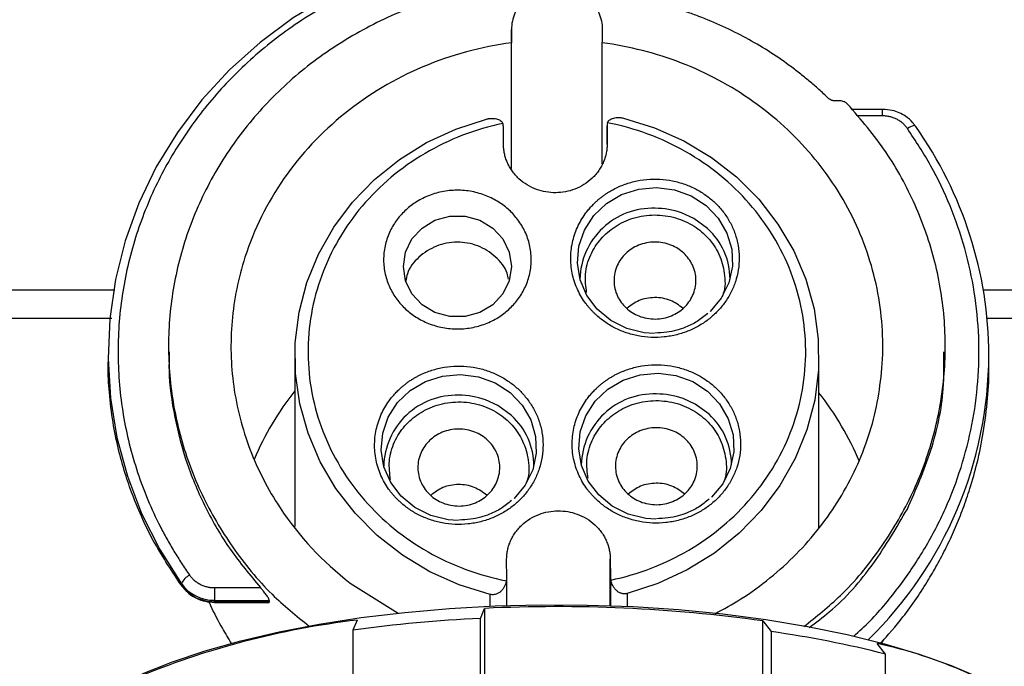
# Model space of a CAD drawing. Header units: inches. Extents: x 1.5 to 64.5, y 1.5 to 49.5.
# Tile 6 of 37: x 16.3 to 19.3, y 17.8 to 19.7. Entities that reach past the tile are written whole.
import ezdxf

# ---------------------------------------------------------------- set-up
doc = ezdxf.new("R2010")
doc.units = ezdxf.units.IN
doc.header["$LTSCALE"] = 6
doc.header["$MEASUREMENT"] = 0
doc.layers.add('DIMENSIONS', color=140, linetype='Continuous', lineweight=25)
doc.styles.add('SLDTEXTSTYLE0', font='TXT', dxfattribs={"width": 0.7})
doc.dimstyles.new('SLDDIMSTYLE0', dxfattribs={"dimtxt": 0.509766, "dimasz": 0.78, "dimexe": 0, "dimexo": 0.0625, "dimgap": 0.127441, "dimtad": 0, "dimtih": 1, "dimtoh": 1, "dimrnd": 1e-09, "dimzin": 12, "dimdsep": 46, "dimtxsty": 'SLDTEXTSTYLE0', "dimsah": 1, "dimcen": 0.09, "dimadec": 0, "dimazin": 3, "dimtfac": 1, "dimtofl": 0, "dimtmove": 0, "dimatfit": 3, "dimfxl": 0, "dimfrac": 2, "dimtolj": 1, "dimtzin": 12, "dimarcsym": 0})

# ---------------------------------------------------------------- blocks, each defined once
blk = doc.blocks.new('_D_9')
at = {"layer": 'DIMENSIONS'}
for p, q in [((19.124, 20.7504), (25.2522, 20.7504)), ((24.5022, 20.7504), (24.5022, 17.68)), ((23.5327, 16.7557), (23.3615, 16.7557)), ((23.3615, 16.7557), (23.3615, 15.9455)), ((25.4716, 16.7557), (25.6428, 16.7557)), ((25.6428, 16.7557), (25.6428, 15.9455)), ((23.3615, 15.9455), (23.5327, 15.9455)), ((25.6428, 15.9455), (25.4716, 15.9455)), ((24.5022, 12.8934), (24.5022, 15.8314)), ((20.5118, 12.8934), (25.2522, 12.8934))]:
    blk.add_line(p, q, dxfattribs=at)
for points in [[(24.5022, 20.7504), (24.3822, 19.9704), (24.6222, 19.9704)], [(24.5022, 12.8934), (24.6222, 13.6734), (24.3822, 13.6734)]]:
    blk.add_solid(points, dxfattribs=at)
at = {"layer": 'DIMENSIONS', "char_height": 0.5, "attachment_point": 1, "style": 'SLDTEXTSTYLE0'}
for s, insert in [('7.86', (23.7448, 17.5144)), ('199.6', (23.5327, 16.5901))]:
    blk.add_mtext(s, dxfattribs=dict(at, insert=insert))

msp = doc.modelspace()

# ---------------------------------------------------------------- linework, layer by layer
for p, q in [((17.7694, 19.6972), (17.7692, 19.6619)), ((17.7694, 19.6608), (17.7694, 19.6972)), ((18.0452, 19.6618), (18.0454, 19.6972)), ((17.7692, 19.6619), (17.7699, 19.6572)), ((17.7699, 19.2763), (17.7699, 19.6572)), ((18.0445, 19.6572), (18.0452, 19.6618)), ((18.0445, 19.2908), (18.0445, 19.6572)), ((18.7647, 19.4811), (18.75, 19.4811)), ((18.8934, 19.4556), (18.8, 19.4556)), ((18.8934, 19.4358), (18.8934, 19.4556)), ((18.8934, 19.4358), (18.8157, 19.4358)), ((17.7452, 19.3497), (17.7448, 19.404)), ((18.0588, 19.4061), (18.0592, 19.3518)), ((18.0588, 19.3498), (18.0588, 19.4061)), ((16.5683, 18.9085), (15.729, 18.9085)), ((19.8409, 18.9085), (19.1985, 18.9085)), ((15.729, 18.823), (16.5595, 18.823)), ((19.2098, 18.823), (19.8409, 18.823)), ((16.731, 18.7388), (16.731, 18.7216)), ((19.083, 18.7216), (19.083, 18.7388)), ((16.5481, 18.7114), (16.5481, 18.6904)), ((17.1135, 18.708), (17.1135, 18.1924)), ((18.7005, 18.1874), (18.7005, 18.708)), ((19.2151, 18.68), (19.2151, 18.7114)), ((17.7552, 18.0372), (17.7547, 18.0915)), ((18.0687, 18.0936), (18.0692, 18.0393)), ((18.0687, 17.9529), (18.0687, 18.0936)), ((18.0692, 18.0393), (18.0692, 17.9529)), ((16.7698, 18.0146), (16.7698, 18.0195)), ((17.2813, 18.0214), (17.4266, 17.9301)), ((17.7552, 17.9533), (17.7552, 18.0372)), ((16.8698, 18.0075), (16.8698, 17.969)), ((16.8698, 18.0075), (17.0095, 18.0075)), ((17.705, 17.9513), (17.705, 17.9869)), ((18.1199, 17.9897), (18.1199, 17.9509)), ((16.8698, 17.969), (17.0358, 17.969)), ((16.8698, 17.9649), (16.8698, 17.969)), ((17.0358, 17.9649), (16.8698, 17.9649)), ((16.8698, 17.9649), (16.8698, 17.9625)), ((16.8698, 17.9625), (17.0359, 17.9625)), ((17.0358, 17.969), (17.0358, 17.9649)), ((17.6752, 17.9143), (17.6882, 17.9446)), ((17.6882, 17.9446), (17.6882, 17.2974)), ((17.3018, 17.9093), (17.2888, 17.8789)), ((17.6752, 17.4874), (17.6752, 17.9143)), ((18.5302, 17.2595), (18.5302, 17.9067)), ((18.5302, 17.9067), (18.5554, 17.8746)), ((17.2888, 17.8789), (17.2888, 17.452)), ((18.5554, 17.8746), (18.5554, 17.4477)), ((18.9018, 17.8062), (18.8766, 17.8383)), ((18.8894, 17.8373), (18.8979, 17.8516)), ((18.9018, 17.3792), (18.9018, 17.8062))]:
    msp.add_line(p, q)
at = {"flags": 128}
for points in [[(17.8816, 19.9645), (17.8261, 19.9634), (17.6986, 19.9526), (17.5727, 19.9304), (17.4496, 19.8969), (17.3306, 19.8525), (17.2166, 19.7975), (17.1088, 19.7326), (17.0081, 19.6582), (16.9154, 19.5751), (16.8317, 19.484), (16.7577, 19.3857), (16.694, 19.2813), (16.6413, 19.1716), (16.6, 19.0576), (16.5706, 18.9405), (16.5532, 18.8212), (16.5481, 18.7009), (16.5554, 18.5808), (16.5748, 18.4618), (16.6063, 18.3451), (16.6496, 18.2318), (16.7043, 18.123), (16.7698, 18.0195)], [(17.705, 17.9869), (17.6113, 18.016), (17.5222, 18.0558), (17.4391, 18.1057), (17.3632, 18.1649), (17.2957, 18.2325), (17.2376, 18.3075), (17.1899, 18.3886), (17.1533, 18.4747), (17.1283, 18.5644), (17.1154, 18.6563), (17.1147, 18.749), (17.1262, 18.8411), (17.1498, 18.9311), (17.1851, 19.0176), (17.2316, 19.0994), (17.2885, 19.1751), (17.355, 19.2436), (17.43, 19.3039), (17.5124, 19.3549), (17.6008, 19.3959), (17.6941, 19.4263)], [(18.109, 19.4291), (18.2026, 19.3999), (18.2917, 19.3601), (18.3748, 19.3102), (18.4508, 19.251), (18.5183, 19.1834), (18.5763, 19.1084), (18.624, 19.0273), (18.6606, 18.9412), (18.6856, 18.8515), (18.6986, 18.7596), (18.6993, 18.6669), (18.6877, 18.5749), (18.6641, 18.4849), (18.6288, 18.3983), (18.5823, 18.3165), (18.5254, 18.2408), (18.4589, 18.1723), (18.3839, 18.1121), (18.3016, 18.0611), (18.2131, 18.02), (18.1199, 17.9897)], [(18.9934, 19.4032), (18.9929, 19.4049), (18.9915, 19.406), (18.9892, 19.4063), (18.9861, 19.4059), (18.9823, 19.4049), (18.978, 19.4031), (18.9733, 19.4008), (18.9684, 19.3979)], [(18.2019, 18.7773), (18.1715, 18.7794), (18.1187, 18.7923), (18.0705, 18.8164), (18.0294, 18.8502), (17.9978, 18.892), (17.9773, 18.9395), (17.969, 18.9902), (17.9734, 19.0413), (17.9902, 19.0901), (18.0185, 19.134), (18.0568, 19.1705), (18.1031, 19.1977), (18.1548, 19.2142), (18.2091, 19.2191), (18.2632, 19.212), (18.314, 19.1934), (18.359, 19.1643), (18.3955, 19.1262), (18.4218, 19.0812), (18.4363, 19.0318), (18.4383, 18.9805), (18.4276, 18.9302), (18.4049, 18.8836), (18.3713, 18.8431), (18.3713, 18.8431)], [(18.3635, 19.0946), (18.3218, 19.1251), (18.2847, 19.1421)], [(17.4422, 18.9802), (17.4489, 19.0235), (17.4682, 19.0632), (17.4987, 19.0963), (17.5378, 19.1199), (17.5825, 19.1323), (17.629, 19.1323), (17.6737, 19.1199), (17.7128, 19.0963), (17.7433, 19.0632), (17.7626, 19.0235), (17.7692, 18.9802), (17.7626, 18.9369), (17.7433, 18.8971), (17.7128, 18.8641), (17.6737, 18.8404), (17.629, 18.8281), (17.5825, 18.8281), (17.5378, 18.8404), (17.4987, 18.8641), (17.4682, 18.8971), (17.4489, 18.9369), (17.4422, 18.9802)], [(17.6079, 18.2112), (17.5776, 18.2133), (17.5248, 18.2262), (17.4765, 18.2502), (17.4355, 18.284), (17.4039, 18.3258), (17.3834, 18.3734), (17.3751, 18.4241), (17.3794, 18.4752), (17.3962, 18.524), (17.4246, 18.5678), (17.4629, 18.6044), (17.5091, 18.6316), (17.5608, 18.6481), (17.6152, 18.6529), (17.6692, 18.6459), (17.7201, 18.6273), (17.765, 18.5981), (17.8016, 18.5601), (17.8279, 18.5151), (17.8424, 18.4656), (17.8443, 18.4144), (17.8337, 18.3641), (17.811, 18.3174), (17.7774, 18.277), (17.7774, 18.277)], [(18.2061, 18.2152), (18.1758, 18.2173), (18.123, 18.2302), (18.0747, 18.2542), (18.0337, 18.2881), (18.0021, 18.3299), (17.9816, 18.3774), (17.9733, 18.4281), (17.9776, 18.4792), (17.9944, 18.528), (18.0228, 18.5719), (18.0611, 18.6084), (18.1073, 18.6356), (18.159, 18.6521), (18.2134, 18.6569), (18.2674, 18.6499), (18.3183, 18.6313), (18.3632, 18.6021), (18.3998, 18.5641), (18.426, 18.5191), (18.4406, 18.4697), (18.4425, 18.4184), (18.4319, 18.3681), (18.4092, 18.3215), (18.3756, 18.281), (18.3756, 18.281)], [(17.7695, 18.5285), (17.7279, 18.559), (17.6908, 18.576)], [(18.3677, 18.5325), (18.3261, 18.563), (18.289, 18.58)], [(16.6516, 17.7467), (16.7425, 17.783), (16.8423, 17.8164), (16.9503, 17.8467), (17.0656, 17.8737), (17.1874, 17.8971), (17.3147, 17.9167), (17.4466, 17.9325), (17.582, 17.9443), (17.7199, 17.952), (17.8592, 17.9555), (17.9989, 17.9548), (18.1378, 17.95), (18.275, 17.941), (18.4094, 17.928), (18.5399, 17.9109), (18.6656, 17.8901), (18.7855, 17.8655), (18.8986, 17.8375), (19.0041, 17.8062), (19.1012, 17.7718), (19.1891, 17.7347)]]:
    msp.add_lwpolyline(points, dxfattribs=at)
for centre, radius, start, end in [((18.0146, 18.7082), 1.2005, 0.153, 35.379), ((18.1967, 18.9361), 0.2201, 88.0888, 178.5743), ((18.2041, 18.916), 0.2401, 70.3723, 90.0087), ((18.2243, 18.9415), 0.2069, 0.016, 47.7223), ((18.003, 18.717), 1.2121, 314.3431, 359.734), ((17.6028, 18.37), 0.2201, 88.0888, 178.5743), ((17.6101, 18.3499), 0.2401, 70.3723, 90.0087), ((18.201, 18.374), 0.2201, 88.0888, 178.5743), ((18.2083, 18.3539), 0.2401, 70.3723, 90.0087), ((17.6304, 18.3754), 0.2069, 359.9509, 47.7228), ((18.2286, 18.3794), 0.2069, 0.016, 47.7223), ((16.8176, 17.9983), 0.0523, 115.8067, 156.0244), ((16.8687, 18.0912), 0.1221, 215.9027, 270.5297), ((16.7749, 18.0149), 0.00516, 184.0326, 257.3561), ((17.9074, 13.4478), 4.5022, 82.0477, 92.7898), ((17.6021, 15.392), 2.5351, 96.8028, 112.5985), ((17.8829, 13.5199), 4.3993, 92.7055, 97.7604), ((18.0873, 14.594), 3.3139, 75.7722, 81.8796), ((18.594, 16.5095), 1.3585, 53.9458, 77.9928)]:
    msp.add_arc(centre, radius, start, end)
for start_param, end_param in [(2.537449, 2.79571), (0.412431, 0.669629)]:
    msp.add_ellipse((17.907, 18.049), major_axis=(0.9865, -0.0344), ratio=0.939488, start_param=start_param, end_param=end_param)
for points, knots in [([(18.0772, 19.9327), (18.0697, 19.9337), (18.0548, 19.9358), (18.0323, 19.9384), (18.0098, 19.9407), (17.9873, 19.9426), (17.9647, 19.9441), (17.9421, 19.9453), (17.9195, 19.9461), (17.8733, 19.947), (17.8035, 19.9454), (17.7098, 19.9369), (17.6163, 19.922), (17.4921, 19.8933), (17.341, 19.8412), (17.1718, 19.7543), (17.0197, 19.6463), (16.8886, 19.5214), (16.7794, 19.3829), (16.6917, 19.2316), (16.6263, 19.0673), (16.586, 18.8921), (16.5734, 18.7114), (16.5866, 18.5607), (16.6111, 18.4427), (16.6361, 18.3568), (16.6673, 18.2733), (16.6982, 18.2066), (16.7256, 18.1551), (16.7473, 18.1177), (16.7702, 18.0811), (16.7866, 18.0573), (16.7948, 18.0454)], [0, 0, 0, 0, 0.007539, 0.015071, 0.022599, 0.030124, 0.03765, 0.045179, 0.052712, 0.060252, 0.091327, 0.122409, 0.154157, 0.185912, 0.250066, 0.31422, 0.37768, 0.439797, 0.500001, 0.560205, 0.622322, 0.685782, 0.749937, 0.814091, 0.845839, 0.877594, 0.908668, 0.93975, 0.95482, 0.969873, 0.984927, 1, 1, 1, 1]), ([(17.6918, 19.8252), (17.629, 19.8113), (17.5036, 19.7835), (17.3279, 19.7059), (17.1673, 19.6044), (17.0268, 19.4791), (16.9098, 19.334), (16.8197, 19.1728), (16.7589, 19), (16.7289, 18.8202), (16.7305, 18.6381), (16.7639, 18.4588), (16.8278, 18.2869), (16.9214, 18.1278), (17.0309, 17.9927), (17.1183, 17.9221), (17.1569, 17.8909)], [0, 0, 0, 0, 0.072515, 0.14503, 0.217544, 0.290059, 0.362574, 0.435089, 0.507604, 0.580119, 0.652633, 0.725148, 0.797663, 0.870178, 0.942693, 1, 1, 1, 1]), ([(18.0454, 19.6972), (18.0454, 19.7142), (18.0418, 19.7312), (18.028, 19.7625), (18.0177, 19.7769), (17.9922, 19.8009), (17.9769, 19.8105), (17.9435, 19.8235), (17.9254, 19.8269), (17.8893, 19.8269), (17.8712, 19.8235), (17.8379, 19.8105), (17.8226, 19.8009), (17.797, 19.7769), (17.7868, 19.7625), (17.773, 19.7312), (17.7694, 19.7142), (17.7694, 19.6972)], [0, 0, 0, 0, 0.125, 0.125, 0.25, 0.25, 0.375, 0.375, 0.5, 0.5, 0.625, 0.625, 0.75, 0.75, 0.875, 0.875, 1, 1, 1, 1]), ([(18.7284, 19.4897), (18.7238, 19.4941), (18.7145, 19.5029), (18.7003, 19.5159), (18.686, 19.5287), (18.6713, 19.5412), (18.6565, 19.5535), (18.6414, 19.5655), (18.6261, 19.5773), (18.5951, 19.6004), (18.547, 19.6331), (18.4798, 19.6724), (18.4099, 19.7074), (18.3496, 19.7326), (18.3003, 19.7504), (18.2629, 19.7626), (18.2251, 19.7736), (18.1996, 19.7799), (18.1869, 19.783)], [0, 0, 0, 0, 0.031282, 0.062537, 0.093775, 0.125004, 0.156235, 0.187475, 0.218736, 0.250026, 0.374998, 0.500005, 0.624977, 0.749984, 0.812519, 0.874983, 0.937452, 1, 1, 1, 1]), ([(17.7699, 19.6572), (17.6773, 19.645), (17.5865, 19.6204), (17.416, 19.5481), (17.3362, 19.5005), (17.1941, 19.3862), (17.1317, 19.3195), (17.0294, 19.1723), (16.9895, 19.0918), (16.9624, 19.0077)], [0, 0, 0, 0, 0.25, 0.25, 0.5, 0.5, 0.75, 0.75, 1, 1, 1, 1]), ([(18.8082, 19.1169), (18.7743, 19.1883), (18.7307, 19.2556), (18.6271, 19.3778), (18.567, 19.4327), (18.4342, 19.5267), (18.3614, 19.5658), (18.2077, 19.6256), (18.1269, 19.6463), (18.0445, 19.6572)], [0, 0, 0, 0, 0.25, 0.25, 0.5, 0.5, 0.75, 0.75, 1, 1, 1, 1]), ([(18.6552, 17.8896), (18.693, 17.9199), (18.7799, 17.9894), (18.8893, 18.1232), (18.9837, 18.2818), (19.0485, 18.4535), (19.0829, 18.6326), (19.0855, 18.8146), (19.0565, 18.9946), (18.9962, 19.1674), (18.9083, 19.3301), (18.8276, 19.4244), (18.7872, 19.4716)], [0, 0, 0, 0, 0.078939, 0.18128, 0.28362, 0.38596, 0.4883, 0.59064, 0.69298, 0.79532, 0.89766, 1, 1, 1, 1]), ([(18.75, 19.4811), (18.749, 19.4811), (18.747, 19.4812), (18.744, 19.4816), (18.7411, 19.4823), (18.7373, 19.4836), (18.7328, 19.4858), (18.7299, 19.4884), (18.7284, 19.4897)], [0, 0, 0, 0, 0.125801, 0.250314, 0.374803, 0.500533, 0.75036, 1, 1, 1, 1]), ([(18.7872, 19.4716), (18.7864, 19.4723), (18.785, 19.4738), (18.7825, 19.4757), (18.7799, 19.4773), (18.7761, 19.4791), (18.7711, 19.4808), (18.7668, 19.481), (18.7647, 19.4811)], [0, 0, 0, 0, 0.125631, 0.249953, 0.374385, 0.50034, 0.749953, 1, 1, 1, 1]), ([(18.991, 19.406), (18.9891, 19.409), (18.982, 19.4206), (18.9651, 19.4337), (18.9437, 19.4457), (18.9204, 19.4537), (18.9032, 19.4549), (18.8934, 19.4556)], [0, 0, 0, 0, 0.0959264, 0.3624711, 0.5511319, 0.7441578, 1, 1, 1, 1]), ([(17.7436, 19.4129), (17.6603, 19.3955), (17.5801, 19.3647), (17.4353, 19.2797), (17.3707, 19.2255), (17.2644, 19.1), (17.2227, 19.0287), (17.1669, 18.8771), (17.1529, 18.7968), (17.1541, 18.6364), (17.1693, 18.5563), (17.2274, 18.4054), (17.2702, 18.3347), (17.3784, 18.2107), (17.4439, 18.1574), (17.5899, 18.0743), (17.6705, 18.0446), (17.7541, 18.0283)], [0, 0, 0, 0, 0.125, 0.125, 0.25, 0.25, 0.375, 0.375, 0.5, 0.5, 0.625, 0.625, 0.75, 0.75, 0.875, 0.875, 1, 1, 1, 1]), ([(17.6941, 19.4263), (17.695, 19.4265), (17.697, 19.427), (17.7, 19.4276), (17.7031, 19.428), (17.7062, 19.4283), (17.7093, 19.4284), (17.7141, 19.4283), (17.7205, 19.4277), (17.7274, 19.4259), (17.7333, 19.4234), (17.7378, 19.4205), (17.7414, 19.4169), (17.7428, 19.4143), (17.7436, 19.4129)], [0, 0, 0, 0, 0.039337, 0.079053, 0.119349, 0.160416, 0.202435, 0.245575, 0.362582, 0.493157, 0.611152, 0.746415, 0.854403, 1, 1, 1, 1]), ([(18.0598, 19.415), (18.0601, 19.4156), (18.0607, 19.417), (18.062, 19.4189), (18.0635, 19.4207), (18.0659, 19.423), (18.0697, 19.4256), (18.0755, 19.4282), (18.0825, 19.4301), (18.0898, 19.431), (18.0966, 19.431), (18.1029, 19.4304), (18.1069, 19.4295), (18.109, 19.4291)], [0, 0, 0, 0, 0.063918, 0.127345, 0.190532, 0.253742, 0.382704, 0.50702, 0.634644, 0.754637, 0.839183, 0.919919, 1, 1, 1, 1]), ([(18.0703, 18.0304), (18.1537, 18.0478), (18.2338, 18.0786), (18.3786, 18.1636), (18.4432, 18.2178), (18.5496, 18.3433), (18.5913, 18.4146), (18.647, 18.5662), (18.6611, 18.6465), (18.6598, 18.8069), (18.6446, 18.887), (18.5865, 19.0379), (18.5437, 19.1086), (18.4355, 19.2326), (18.3701, 19.2859), (18.224, 19.369), (18.1434, 19.3987), (18.0598, 19.415)], [0, 0, 0, 0, 0.125, 0.125, 0.25, 0.25, 0.375, 0.375, 0.5, 0.5, 0.625, 0.625, 0.75, 0.75, 0.875, 0.875, 1, 1, 1, 1]), ([(18.9684, 19.3979), (18.9674, 19.3993), (18.9653, 19.4022), (18.9619, 19.4062), (18.9582, 19.41), (18.9529, 19.4148), (18.9457, 19.4204), (18.9361, 19.4259), (18.9258, 19.4304), (18.9152, 19.4335), (18.9043, 19.4355), (18.897, 19.4357), (18.8934, 19.4358)], [0, 0, 0, 0, 0.06163, 0.12306, 0.18452, 0.246234, 0.373031, 0.500056, 0.626852, 0.753877, 0.876882, 1, 1, 1, 1]), ([(18.805, 17.8598), (18.8221, 17.8754), (18.8736, 17.9225), (18.9469, 18.0122), (19.0236, 18.1259), (19.0856, 18.2461), (19.1331, 18.3709), (19.1661, 18.4997), (19.1842, 18.6322), (19.1869, 18.7669), (19.1735, 18.902), (19.1446, 19.0351), (19.1001, 19.1631), (19.0425, 19.2854), (18.9931, 19.3604), (18.9684, 19.3979)], [0, 0, 0, 0, 0.0400446, 0.1210022, 0.2019713, 0.2809947, 0.3600297, 0.439053, 0.5180881, 0.5990457, 0.6800148, 0.7609724, 0.8419416, 0.9209679, 1, 1, 1, 1]), ([(18.0592, 19.3518), (18.0592, 19.3495), (18.0591, 19.3448), (18.0587, 19.3379), (18.0579, 19.331), (18.0567, 19.3241), (18.0552, 19.3174), (18.0534, 19.3106), (18.0512, 19.304), (18.0477, 19.2949), (18.0423, 19.2837), (18.0344, 19.2707), (18.025, 19.2584), (18.0106, 19.2432), (17.9898, 19.2271), (17.9621, 19.2134), (17.9329, 19.2051), (17.9033, 19.2024), (17.8737, 19.2047), (17.8444, 19.2126), (17.8164, 19.2259), (17.7954, 19.2418), (17.7808, 19.2568), (17.7712, 19.2689), (17.7631, 19.2818), (17.7565, 19.2951), (17.7515, 19.3085), (17.7479, 19.322), (17.7457, 19.3358), (17.7454, 19.345), (17.7452, 19.3497)], [0, 0, 0, 0, 0.0151258, 0.0301521, 0.0451123, 0.0600399, 0.0749688, 0.0899329, 0.1049657, 0.1201006, 0.1522562, 0.184454, 0.2172938, 0.2501767, 0.3158115, 0.3800823, 0.4400281, 0.5000162, 0.5599619, 0.6199501, 0.6842209, 0.7498557, 0.7826956, 0.8155784, 0.8477341, 0.8799318, 0.9100761, 0.9399555, 0.9698401, 1, 1, 1, 1]), ([(18.0223, 19.173), (18.0247, 19.1752), (18.0295, 19.1797), (18.0371, 19.1861), (18.0449, 19.1922), (18.0529, 19.198), (18.0612, 19.2035), (18.0698, 19.2086), (18.0866, 19.218), (18.1129, 19.2296), (18.1501, 19.2399), (18.1889, 19.245), (18.2283, 19.2442), (18.267, 19.2379), (18.3032, 19.2264), (18.3366, 19.2104), (18.366, 19.1908), (18.3918, 19.1679), (18.4143, 19.1417), (18.4331, 19.112), (18.4475, 19.0788), (18.4567, 19.0434), (18.46, 19.0064), (18.4573, 18.9695), (18.4486, 18.9339), (18.4347, 18.9005), (18.4163, 18.8706), (18.3943, 18.8441), (18.3688, 18.8209), (18.3397, 18.8008), (18.3066, 18.7844), (18.2705, 18.7724), (18.232, 18.7656), (18.1926, 18.7643), (18.1537, 18.7688), (18.1163, 18.7786), (18.0875, 18.7909), (18.0663, 18.8027), (18.0517, 18.8122), (18.0378, 18.8225), (18.0292, 18.8302), (18.0249, 18.834)], [0, 0, 0, 0, 0.008489, 0.016944, 0.02538, 0.03381, 0.042247, 0.050706, 0.059198, 0.091046, 0.122911, 0.155771, 0.188649, 0.220995, 0.253358, 0.283799, 0.314256, 0.34321, 0.372182, 0.403389, 0.434613, 0.467299, 0.500004, 0.532691, 0.565395, 0.596602, 0.627826, 0.65678, 0.685752, 0.716192, 0.74665, 0.778996, 0.811359, 0.844219, 0.877097, 0.908945, 0.94081, 0.95564, 0.970401, 0.985163, 1, 1, 1, 1]), ([(17.4488, 18.8511), (17.4391, 18.8601), (17.4209, 18.8804), (17.3997, 18.9159), (17.3857, 18.9562), (17.3806, 18.9992), (17.3851, 19.0423), (17.3984, 19.0828), (17.4191, 19.1185), (17.4457, 19.149), (17.4777, 19.1744), (17.5155, 19.1943), (17.5584, 19.2075), (17.6041, 19.2122), (17.65, 19.2081), (17.6931, 19.1955), (17.7311, 19.1761), (17.7635, 19.1511), (17.7905, 19.121), (17.8118, 19.0855), (17.8258, 19.0452), (17.8308, 19.0022), (17.8264, 18.9591), (17.8131, 18.9186), (17.7923, 18.8829), (17.7658, 18.8524), (17.7338, 18.827), (17.696, 18.8071), (17.6531, 18.794), (17.6073, 18.7892), (17.5615, 18.7933), (17.5184, 18.8059), (17.4803, 18.8253), (17.4585, 18.8421), (17.4488, 18.8511)], [0, 0, 0, 0, 0.029129, 0.060003, 0.09216, 0.125, 0.15784, 0.189997, 0.220871, 0.25, 0.279129, 0.310003, 0.34216, 0.375, 0.40784, 0.439997, 0.470871, 0.5, 0.529129, 0.560003, 0.59216, 0.625, 0.65784, 0.689997, 0.720871, 0.75, 0.779129, 0.810003, 0.84216, 0.875, 0.90784, 0.939997, 0.970871, 1, 1, 1, 1]), ([(18.0249, 18.834), (18.0227, 18.8361), (18.0183, 18.8403), (18.012, 18.8468), (18.006, 18.8535), (18.0003, 18.8604), (17.9918, 18.8714), (17.9813, 18.887), (17.9701, 18.9081), (17.961, 18.9304), (17.9519, 18.9619), (17.9471, 19.003), (17.9513, 19.0441), (17.9599, 19.0757), (17.9686, 19.0982), (17.9795, 19.1194), (17.9908, 19.1369), (18.0017, 19.151), (18.0116, 19.1624), (18.0187, 19.1694), (18.0223, 19.173)], [0, 0, 0, 0, 0.023336, 0.046629, 0.069911, 0.093212, 0.116565, 0.178303, 0.240092, 0.304404, 0.368768, 0.500006, 0.631244, 0.695555, 0.759919, 0.821657, 0.883446, 0.92231, 0.961113, 1, 1, 1, 1]), ([(17.9971, 18.9006), (17.9947, 18.9192), (17.9897, 18.958), (18.0064, 19.015), (18.0379, 19.0644), (18.0826, 19.1031), (18.1383, 19.1292), (18.2024, 19.139), (18.2666, 19.1301), (18.3228, 19.1047), (18.3678, 19.0666), (18.4008, 19.0175), (18.4162, 18.9596), (18.4177, 18.9138), (18.4085, 18.8915), (18.4072, 18.8882)], [0, 0, 0, 0, 0.079, 0.164163, 0.244337, 0.320617, 0.402798, 0.488853, 0.574908, 0.657089, 0.73337, 0.813544, 0.898707, 0.985215, 1, 1, 1, 1]), ([(18.8914, 18.6715), (18.8972, 18.7475), (18.8931, 18.8241), (18.8651, 18.9741), (18.8412, 19.0474), (18.8082, 19.1169)], [0, 0, 0, 0, 0.5, 0.5, 1, 1, 1, 1]), ([(17.7604, 18.941), (17.7593, 18.9473), (17.7548, 18.9734), (17.7224, 19.0118), (17.6691, 19.0459), (17.6045, 19.0574), (17.5402, 19.0451), (17.4873, 19.0103), (17.4551, 18.9705), (17.4509, 18.9433), (17.4498, 18.9359)], [0, 0, 0, 0, 0.047515, 0.197093, 0.346671, 0.49625, 0.645828, 0.795406, 0.944984, 1, 1, 1, 1]), ([(18.1169, 18.8544), (18.1113, 18.8595), (18.1012, 18.8707), (18.0895, 18.8906), (18.0818, 18.9127), (18.0791, 18.9365), (18.0814, 18.9603), (18.0888, 18.9826), (18.1002, 19.0026), (18.1151, 19.0196), (18.1331, 19.0338), (18.1542, 19.0449), (18.1777, 19.0521), (18.203, 19.0546), (18.2284, 19.0524), (18.2521, 19.0455), (18.2733, 19.0348), (18.2915, 19.0208), (18.3066, 19.0039), (18.3184, 18.9841), (18.3261, 18.962), (18.3288, 18.9382), (18.3264, 18.9143), (18.319, 18.8921), (18.3076, 18.8721), (18.2927, 18.8551), (18.2748, 18.8408), (18.2537, 18.8298), (18.2301, 18.8226), (18.2048, 18.82), (18.1795, 18.8222), (18.1558, 18.8292), (18.1345, 18.8399), (18.1224, 18.8492), (18.1169, 18.8544)], [0, 0, 0, 0, 0.030008, 0.060002, 0.092515, 0.125, 0.157513, 0.189998, 0.220013, 0.25, 0.280015, 0.310002, 0.342515, 0.375, 0.407513, 0.439998, 0.470013, 0.5, 0.530015, 0.560002, 0.592515, 0.625, 0.657513, 0.689998, 0.720013, 0.75, 0.780015, 0.810002, 0.842515, 0.875, 0.907513, 0.939998, 0.970006, 1, 1, 1, 1]), ([(16.9624, 19.0077), (16.9421, 18.9448), (16.929, 18.8799), (16.9176, 18.749), (16.9193, 18.6829), (16.9375, 18.5526), (16.954, 18.4884), (17.0011, 18.3647), (17.0317, 18.3052), (17.0686, 18.2494)], [0, 0, 0, 0, 0.25, 0.25, 0.5, 0.5, 0.75, 0.75, 1, 1, 1, 1]), ([(18.2888, 18.8534), (18.2766, 18.8623), (18.2515, 18.8807), (18.203, 18.8882), (18.1551, 18.8802), (18.1307, 18.8618), (18.119, 18.853)], [0, 0, 0, 0, 0.245186, 0.504112, 0.763037, 1, 1, 1, 1]), ([(18.3637, 18.8372), (18.3535, 18.829), (18.3331, 18.8126), (18.3006, 18.7968), (18.2693, 18.7863), (18.2382, 18.7796), (18.2158, 18.7787), (18.2039, 18.7782)], [0, 0, 0, 0, 0.231097, 0.457506, 0.619164, 0.798012, 1, 1, 1, 1]), ([(16.7333, 18.7216), (16.7327, 18.7033), (16.7305, 18.6369), (16.7476, 18.5229), (16.7839, 18.3826), (16.8409, 18.2483), (16.9147, 18.1211), (16.9779, 18.0454), (17.0095, 18.0075)], [0, 0, 0, 0, 0.070753, 0.256603, 0.442452, 0.628301, 0.814151, 1, 1, 1, 1]), ([(18.9682, 18.2455), (18.994, 18.3041), (19.0454, 18.4212), (19.0803, 18.5837), (19.0792, 18.6844), (19.0788, 18.7217)], [0, 0, 0, 0, 0.386323, 0.772646, 1, 1, 1, 1]), ([(16.7698, 18.0146), (16.7418, 18.0564), (16.6835, 18.1437), (16.6315, 18.2594), (16.5982, 18.3553), (16.5781, 18.4282), (16.5614, 18.5104), (16.5514, 18.5948), (16.5476, 18.6559), (16.5483, 18.6864), (16.5484, 18.6904)], [0, 0, 0, 0, 0.205256, 0.428658, 0.522162, 0.627234, 0.743872, 0.872075, 0.983149, 1, 1, 1, 1]), ([(17.4284, 18.6068), (17.4308, 18.6091), (17.4356, 18.6136), (17.4432, 18.62), (17.451, 18.6261), (17.459, 18.6318), (17.4673, 18.6373), (17.4758, 18.6425), (17.4927, 18.6518), (17.5189, 18.6635), (17.5561, 18.6738), (17.595, 18.6788), (17.6344, 18.6781), (17.6731, 18.6718), (17.7093, 18.6603), (17.7427, 18.6443), (17.7721, 18.6246), (17.7979, 18.6018), (17.8203, 18.5756), (17.8391, 18.5459), (17.8536, 18.5127), (17.8628, 18.4772), (17.866, 18.4403), (17.8633, 18.4033), (17.8547, 18.3678), (17.8407, 18.3343), (17.8224, 18.3044), (17.8004, 18.2779), (17.7749, 18.2547), (17.7458, 18.2347), (17.7127, 18.2182), (17.6766, 18.2062), (17.6381, 18.1994), (17.5987, 18.1981), (17.5597, 18.2027), (17.5224, 18.2125), (17.4936, 18.2248), (17.4724, 18.2365), (17.4578, 18.246), (17.4439, 18.2564), (17.4353, 18.2641), (17.4309, 18.2679)], [0, 0, 0, 0, 0.008489, 0.016944, 0.02538, 0.03381, 0.042247, 0.050706, 0.059198, 0.091046, 0.122911, 0.155771, 0.188649, 0.220995, 0.253358, 0.283799, 0.314256, 0.34321, 0.372182, 0.403389, 0.434613, 0.467299, 0.500004, 0.532691, 0.565395, 0.596602, 0.627826, 0.65678, 0.685752, 0.716192, 0.74665, 0.778996, 0.811359, 0.844219, 0.877097, 0.908945, 0.94081, 0.95564, 0.970401, 0.985163, 1, 1, 1, 1]), ([(18.0266, 18.6109), (18.029, 18.6131), (18.0338, 18.6176), (18.0414, 18.624), (18.0492, 18.6301), (18.0572, 18.6358), (18.0655, 18.6413), (18.074, 18.6465), (18.0909, 18.6559), (18.1171, 18.6675), (18.1543, 18.6778), (18.1932, 18.6829), (18.2326, 18.6821), (18.2713, 18.6758), (18.3075, 18.6643), (18.3408, 18.6483), (18.3703, 18.6287), (18.3961, 18.6058), (18.4185, 18.5796), (18.4373, 18.5499), (18.4518, 18.5167), (18.461, 18.4812), (18.4642, 18.4443), (18.4615, 18.4074), (18.4529, 18.3718), (18.4389, 18.3384), (18.4206, 18.3085), (18.3986, 18.2819), (18.3731, 18.2587), (18.344, 18.2387), (18.3109, 18.2222), (18.2748, 18.2102), (18.2363, 18.2034), (18.1969, 18.2022), (18.1579, 18.2067), (18.1206, 18.2165), (18.0918, 18.2288), (18.0706, 18.2405), (18.056, 18.25), (18.0421, 18.2604), (18.0335, 18.2681), (18.0291, 18.2719)], [0, 0, 0, 0, 0.008489, 0.016944, 0.02538, 0.03381, 0.042247, 0.050706, 0.059198, 0.091046, 0.122911, 0.155771, 0.188649, 0.220995, 0.253358, 0.283799, 0.314256, 0.34321, 0.372182, 0.403389, 0.434613, 0.467299, 0.500004, 0.532691, 0.565395, 0.596602, 0.627826, 0.65678, 0.685752, 0.716192, 0.74665, 0.778996, 0.811359, 0.844219, 0.877097, 0.908945, 0.94081, 0.95564, 0.970401, 0.985163, 1, 1, 1, 1]), ([(18.3854, 17.9285), (18.4121, 17.9429), (18.4708, 17.9746), (18.5534, 18.0355), (18.6333, 18.1078), (18.7039, 18.1883), (18.7645, 18.2756), (18.8144, 18.3688), (18.8526, 18.4667), (18.8798, 18.5679), (18.8875, 18.637), (18.8914, 18.6715)], [0, 0, 0, 0, 0.094333, 0.207542, 0.32075, 0.433958, 0.547167, 0.660375, 0.773583, 0.886792, 1, 1, 1, 1]), ([(18.8864, 17.8381), (18.9098, 17.8646), (18.9638, 17.9258), (19.0199, 18.0095), (19.0624, 18.083), (19.0895, 18.1355), (19.1147, 18.1905), (19.1377, 18.2479), (19.1601, 18.313), (19.1814, 18.3892), (19.2003, 18.4804), (19.2116, 18.5774), (19.2162, 18.6455), (19.215, 18.6786), (19.2149, 18.68)], [0, 0, 0, 0, 0.113341, 0.261719, 0.323895, 0.387673, 0.453052, 0.520032, 0.588614, 0.676719, 0.777792, 0.891833, 0.995417, 1, 1, 1, 1]), ([(17.4309, 18.2679), (17.4287, 18.27), (17.4244, 18.2741), (17.4181, 18.2806), (17.4121, 18.2873), (17.4063, 18.2942), (17.3978, 18.3052), (17.3874, 18.3209), (17.3761, 18.342), (17.367, 18.3643), (17.358, 18.3958), (17.3531, 18.4369), (17.3574, 18.478), (17.3659, 18.5096), (17.3747, 18.5321), (17.3856, 18.5533), (17.3969, 18.5707), (17.4078, 18.5849), (17.4176, 18.5963), (17.4248, 18.6033), (17.4284, 18.6068)], [0, 0, 0, 0, 0.023336, 0.046629, 0.069911, 0.093212, 0.116565, 0.178303, 0.240092, 0.304404, 0.368768, 0.500006, 0.631244, 0.695555, 0.759919, 0.821657, 0.883446, 0.92231, 0.961113, 1, 1, 1, 1]), ([(18.0291, 18.2719), (18.0269, 18.274), (18.0226, 18.2781), (18.0163, 18.2846), (18.0103, 18.2913), (18.0045, 18.2982), (17.996, 18.3092), (17.9856, 18.3249), (17.9743, 18.346), (17.9652, 18.3683), (17.9562, 18.3998), (17.9513, 18.4409), (17.9556, 18.482), (17.9641, 18.5136), (17.9729, 18.5361), (17.9838, 18.5573), (17.9951, 18.5747), (18.006, 18.5889), (18.0158, 18.6003), (18.023, 18.6073), (18.0266, 18.6109)], [0, 0, 0, 0, 0.023336, 0.046629, 0.069911, 0.093212, 0.116565, 0.178303, 0.240092, 0.304404, 0.368768, 0.500006, 0.631244, 0.695555, 0.759919, 0.821657, 0.883446, 0.92231, 0.961113, 1, 1, 1, 1]), ([(17.4032, 18.3345), (17.4008, 18.3531), (17.3958, 18.3919), (17.4125, 18.4488), (17.444, 18.4982), (17.4887, 18.537), (17.5444, 18.5631), (17.6085, 18.5729), (17.6727, 18.564), (17.7289, 18.5386), (17.7739, 18.5005), (17.8069, 18.4514), (17.8223, 18.3935), (17.8238, 18.3477), (17.8146, 18.3253), (17.8133, 18.3221)], [0, 0, 0, 0, 0.079, 0.164163, 0.244337, 0.320617, 0.402798, 0.488853, 0.574908, 0.657089, 0.73337, 0.813544, 0.898707, 0.985215, 1, 1, 1, 1]), ([(18.0014, 18.3385), (17.999, 18.3571), (17.994, 18.3959), (18.0107, 18.4529), (18.0422, 18.5023), (18.0869, 18.541), (18.1426, 18.5671), (18.2067, 18.5769), (18.2709, 18.568), (18.327, 18.5426), (18.3721, 18.5045), (18.4051, 18.4554), (18.4205, 18.3975), (18.422, 18.3517), (18.4128, 18.3293), (18.4115, 18.3261)], [0, 0, 0, 0, 0.079, 0.164163, 0.244337, 0.320617, 0.402798, 0.488853, 0.574908, 0.657089, 0.73337, 0.813544, 0.898707, 0.985215, 1, 1, 1, 1]), ([(17.523, 18.2882), (17.5174, 18.2934), (17.5073, 18.3046), (17.4956, 18.3244), (17.4879, 18.3466), (17.4852, 18.3704), (17.4875, 18.3942), (17.4949, 18.4165), (17.5063, 18.4364), (17.5212, 18.4535), (17.5391, 18.4677), (17.5602, 18.4787), (17.5838, 18.486), (17.6091, 18.4885), (17.6345, 18.4863), (17.6582, 18.4794), (17.6794, 18.4686), (17.6976, 18.4547), (17.7127, 18.4378), (17.7244, 18.418), (17.7321, 18.3958), (17.7348, 18.372), (17.7325, 18.3482), (17.7251, 18.326), (17.7137, 18.306), (17.6988, 18.2889), (17.6809, 18.2747), (17.6598, 18.2637), (17.6362, 18.2564), (17.6109, 18.2539), (17.5855, 18.2561), (17.5619, 18.263), (17.5406, 18.2738), (17.5285, 18.2831), (17.523, 18.2882)], [0, 0, 0, 0, 0.030008, 0.060002, 0.092515, 0.125, 0.157513, 0.189998, 0.220013, 0.25, 0.280015, 0.310002, 0.342515, 0.375, 0.407513, 0.439998, 0.470013, 0.5, 0.530015, 0.560002, 0.592515, 0.625, 0.657513, 0.689998, 0.720013, 0.75, 0.780015, 0.810002, 0.842515, 0.875, 0.907513, 0.939998, 0.970006, 1, 1, 1, 1]), ([(18.1211, 18.2922), (18.1156, 18.2974), (18.1055, 18.3086), (18.0938, 18.3284), (18.0861, 18.3506), (18.0834, 18.3744), (18.0857, 18.3982), (18.0931, 18.4205), (18.1045, 18.4404), (18.1194, 18.4575), (18.1373, 18.4717), (18.1584, 18.4827), (18.182, 18.49), (18.2073, 18.4925), (18.2327, 18.4903), (18.2564, 18.4834), (18.2776, 18.4727), (18.2958, 18.4587), (18.3109, 18.4418), (18.3226, 18.422), (18.3303, 18.3998), (18.333, 18.376), (18.3307, 18.3522), (18.3233, 18.33), (18.3119, 18.31), (18.297, 18.2929), (18.2791, 18.2787), (18.258, 18.2677), (18.2344, 18.2604), (18.2091, 18.2579), (18.1837, 18.2601), (18.1601, 18.267), (18.1388, 18.2778), (18.1267, 18.2871), (18.1211, 18.2922)], [0, 0, 0, 0, 0.030008, 0.060002, 0.092515, 0.125, 0.157513, 0.189998, 0.220013, 0.25, 0.280015, 0.310002, 0.342515, 0.375, 0.407513, 0.439998, 0.470013, 0.5, 0.530015, 0.560002, 0.592515, 0.625, 0.657513, 0.689998, 0.720013, 0.75, 0.780015, 0.810002, 0.842515, 0.875, 0.907513, 0.939998, 0.970006, 1, 1, 1, 1]), ([(17.6949, 18.2872), (17.6827, 18.2962), (17.6576, 18.3146), (17.6091, 18.3221), (17.5612, 18.3141), (17.5368, 18.2957), (17.5251, 18.2869)], [0, 0, 0, 0, 0.245186, 0.504112, 0.763037, 1, 1, 1, 1]), ([(18.2931, 18.2912), (18.2809, 18.3002), (18.2558, 18.3186), (18.2073, 18.3261), (18.1594, 18.3181), (18.135, 18.2997), (18.1233, 18.2909)], [0, 0, 0, 0, 0.2451863, 0.5041118, 0.7630372, 1, 1, 1, 1]), ([(17.7698, 18.2711), (17.7595, 18.2628), (17.7392, 18.2465), (17.7067, 18.2307), (17.6754, 18.2201), (17.6442, 18.2135), (17.6219, 18.2125), (17.61, 18.2121)], [0, 0, 0, 0, 0.231097, 0.457506, 0.619164, 0.798012, 1, 1, 1, 1]), ([(18.368, 18.2751), (18.3577, 18.2669), (18.3374, 18.2505), (18.3049, 18.2347), (18.2736, 18.2242), (18.2424, 18.2175), (18.2201, 18.2166), (18.2082, 18.2161)], [0, 0, 0, 0, 0.231097, 0.457506, 0.619164, 0.798012, 1, 1, 1, 1]), ([(17.7547, 18.0915), (17.7548, 18.0938), (17.7548, 18.0985), (17.7553, 18.1054), (17.7561, 18.1123), (17.7572, 18.1192), (17.7587, 18.1259), (17.7606, 18.1327), (17.7628, 18.1393), (17.7663, 18.1484), (17.7716, 18.1596), (17.7796, 18.1726), (17.789, 18.1849), (17.8033, 18.2001), (17.8241, 18.2162), (17.8519, 18.2299), (17.881, 18.2382), (17.9106, 18.2409), (17.9402, 18.2386), (17.9695, 18.2307), (17.9975, 18.2174), (18.0185, 18.2015), (18.0331, 18.1865), (18.0427, 18.1744), (18.0509, 18.1615), (18.0574, 18.1482), (18.0624, 18.1348), (18.066, 18.1213), (18.0682, 18.1075), (18.0686, 18.0983), (18.0687, 18.0936)], [0, 0, 0, 0, 0.015126, 0.030152, 0.045112, 0.06004, 0.074969, 0.089933, 0.104966, 0.120101, 0.152256, 0.184454, 0.217294, 0.250177, 0.315811, 0.380082, 0.440028, 0.500016, 0.559962, 0.61995, 0.684221, 0.749856, 0.782696, 0.815578, 0.847734, 0.879932, 0.910076, 0.939955, 0.96984, 1, 1, 1, 1]), ([(18.671, 17.8868), (18.6916, 17.9022), (18.7657, 17.9573), (18.87, 18.0771), (18.9355, 18.1894), (18.9682, 18.2455)], [0, 0, 0, 0, 0.161861, 0.58093, 1, 1, 1, 1]), ([(16.7948, 18.0454), (16.7958, 18.044), (16.7979, 18.0411), (16.8013, 18.0371), (16.805, 18.0333), (16.8103, 18.0285), (16.8175, 18.0229), (16.8271, 18.0174), (16.8374, 18.0129), (16.848, 18.0098), (16.8589, 18.0078), (16.8662, 18.0076), (16.8698, 18.0075)], [0, 0, 0, 0, 0.06163, 0.12306, 0.18452, 0.246234, 0.373031, 0.500056, 0.626852, 0.753877, 0.876882, 1, 1, 1, 1]), ([(16.7738, 18.0099), (16.7797, 18.003), (16.7915, 17.9892), (16.8153, 17.9745), (16.8418, 17.9648), (16.8605, 17.9637), (16.8698, 17.9631)], [0, 0, 0, 0, 0.251787, 0.502289, 0.751649, 1, 1, 1, 1]), ([(17.7541, 18.0283), (17.7538, 18.0269), (17.7532, 18.024), (17.752, 18.0197), (17.7504, 18.0156), (17.748, 18.0102), (17.7442, 18.0038), (17.7384, 17.997), (17.7315, 17.9914), (17.7242, 17.9878), (17.7173, 17.9861), (17.7111, 17.9857), (17.707, 17.9865), (17.705, 17.9869)], [0, 0, 0, 0, 0.063918, 0.127345, 0.190532, 0.253742, 0.382704, 0.50702, 0.634644, 0.754637, 0.839183, 0.919919, 1, 1, 1, 1]), ([(18.1199, 17.9897), (18.1189, 17.9894), (18.1169, 17.989), (18.1139, 17.9887), (18.1108, 17.9886), (18.1078, 17.9889), (18.1047, 17.9894), (18.0999, 17.9908), (18.0934, 17.9938), (18.0865, 17.9992), (18.0806, 18.0059), (18.0762, 18.0131), (18.0725, 18.0214), (18.0711, 18.0271), (18.0703, 18.0304)], [0, 0, 0, 0, 0.039337, 0.079053, 0.119349, 0.160416, 0.202435, 0.245575, 0.362582, 0.493157, 0.611152, 0.746415, 0.854403, 1, 1, 1, 1]), ([(17.0358, 17.969), (17.0358, 17.9694), (17.0358, 17.97), (17.0354, 17.9712), (17.0349, 17.9727), (17.0342, 17.9743), (17.0329, 17.9769), (17.0305, 17.9808), (17.027, 17.9859), (17.0229, 17.9915), (17.0189, 17.9965), (17.0144, 18.002), (17.0114, 18.0054), (17.0095, 18.0075)], [0, 0, 0, 0, 0.0474823, 0.0956051, 0.1446548, 0.1949025, 0.2465999, 0.3636179, 0.4944769, 0.6129178, 0.7518547, 0.8420767, 1, 1, 1, 1]), ([(16.853, 17.9649), (16.8547, 17.961), (16.8668, 17.9332), (16.8893, 17.8906), (16.9119, 17.8532), (16.9211, 17.838)], [0, 0, 0, 0, 0.089463, 0.631562, 1, 1, 1, 1]), ([(17.0358, 17.9649), (17.0357, 17.964), (17.0355, 17.9626), (17.034, 17.9626), (17.0335, 17.9627)], [0, 0, 0, 0, 0.6147845, 1, 1, 1, 1])]:
    msp.add_open_spline(points, degree=3, knots=knots)
for points in [[(17.7448, 19.404), (17.7447, 19.4055), (17.7446, 19.4085), (17.7439, 19.4114), (17.7436, 19.4129)], [(18.0598, 19.415), (18.0591, 19.4121), (18.0588, 19.4091), (18.0588, 19.4061)], [(17.0686, 18.2494), (17.1256, 18.1631), (17.1977, 18.0858), (17.2813, 18.0214)], [(18.0692, 18.0393), (18.0692, 18.0363), (18.0696, 18.0333), (18.0703, 18.0304)], [(16.7698, 18.0146), (16.7807, 17.9994), (16.8107, 17.974), (16.8501, 17.9649), (16.8698, 17.9649)], [(17.7541, 18.0283), (17.7548, 18.0312), (17.7552, 18.0342), (17.7552, 18.0372)]]:
    msp.add_open_spline(points, degree=3)

# ---------------------------------------------------------------- dimensions: what is measured, and where the dimension line sits
at = {"layer": 'DIMENSIONS'}
dim = msp.add_linear_dim(base=(24.5022, 20.7504), p1=(20.2118, 12.8934), p2=(18.824, 20.7504), angle=90, dimstyle='SLDDIMSTYLE0', dxfattribs=at)
dim.commit()
dim.dimension.update_dxf_attribs({"geometry": '_D_9', "text_midpoint": (24.5022, 16.7557), "dimtype": 160})

doc.saveas('drawing.dxf')
